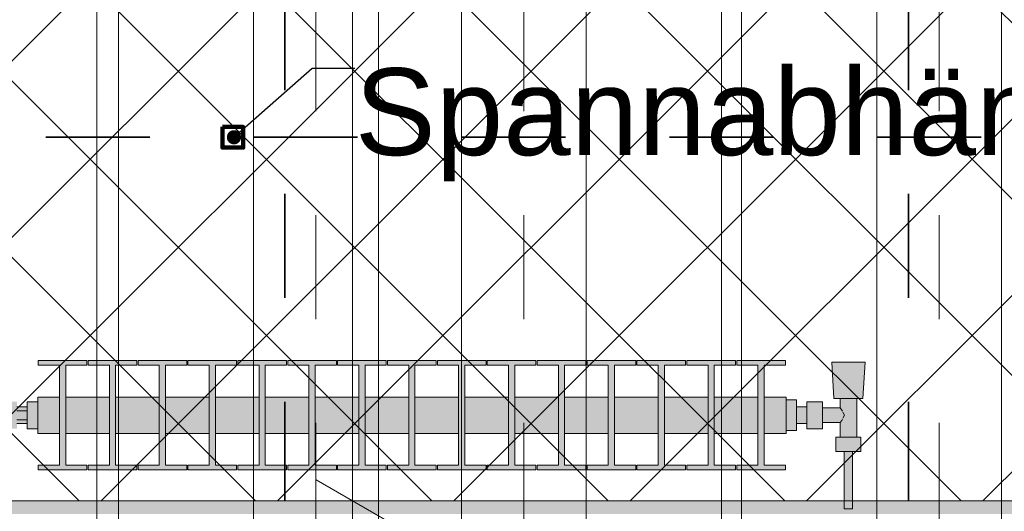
# Model space of a CAD drawing. Header units: metres. Extents: x -3.6 to 84.5, y -11 to 16.8.
# Tile 215 of 256: x 44.565 to 45.512, y 3.225 to 3.698. Entities that reach past the tile are written whole.
import ezdxf

# ---------------------------------------------------------------- set-up
doc = ezdxf.new("R2010")
doc.units = ezdxf.units.M
doc.header["$MEASUREMENT"] = 0
for name, pattern in [('Achse', [0.2, 0.1, -0.05, 0, -0.05]), ('Punktlinie weit', [0.06, 0.01, -0.05]), ('STRICHPUNKT', [0.015, 0.0075, -0.00375, 0, -0.00375]), ('Wipeout_Contour', [1, 0, -1])]:
    doc.linetypes.add(name, pattern=pattern)
for name, color, linetype in [('154 - Bemaßung_ Beschriftung.Ausbau - Deckenspiegel', 7, 'Continuous'), ('305 - Elemente.Linie_ Schraffur - Deckenspiegel', 7, 'Continuous'), ('606 - Struktur.Wand Innen Ausbau', 7, 'Continuous'), ('801 - HKLSE.Heizung_ Klima_ Lüftung', 7, 'Continuous'), ('Neubau_154 - Bemaßung_ Beschriftung.Ausbau - Deckenspiegel', 7, 'Continuous'), ('Neubau_651 - Abdeckung.Decke abgehängt_ bekleidet', 7, 'Continuous')]:
    doc.layers.add(name, color=color, linetype=linetype)
doc.styles.add('ERSTELLTER_STIL_2', font='txt')
doc.dimstyles.new('ERSTELLTER_STIL__1', dxfattribs={"dimtxt": 0.1, "dimasz": 0.0532, "dimexe": 0.18, "dimexo": 0.0625, "dimgap": 0, "dimtad": 1, "dimzin": 0, "dimdsep": 46, "dimtxsty": 'ERSTELLTER_STIL_2', "dimblk": 'ARROWHEAD_2', "dimblk1": 'ARROWHEAD_2', "dimblk2": 'ARROWHEAD_2', "dimcen": 0.09, "dimse1": 1, "dimse2": 1, "dimclrd": 7, "dimclre": 7, "dimclrt": 7, "dimazin": 0, "dimtfac": 1, "dimtdec": 4, "dimtmove": 0, "dimatfit": 3, "dimfxl": 1, "dimtolj": 1, "dimtzin": 0, "dimarcsym": 0})
doc.dimstyles.new('ERSTELLTER_STIL__3', dxfattribs={"dimtxt": 0.1, "dimasz": 0.0532, "dimexe": 0.18, "dimexo": 0.0625, "dimgap": 0, "dimtad": 1, "dimtih": 1, "dimtoh": 1, "dimzin": 0, "dimdsep": 46, "dimtxsty": 'ERSTELLTER_STIL_2', "dimblk": 'ARROWHEAD_2', "dimblk1": 'ARROWHEAD_2', "dimblk2": 'ARROWHEAD_2', "dimcen": 0.09, "dimse1": 1, "dimse2": 1, "dimclrd": 7, "dimclre": 7, "dimclrt": 7, "dimazin": 0, "dimtfac": 1, "dimtdec": 4, "dimtmove": 0, "dimatfit": 3, "dimfxl": 1, "dimtolj": 1, "dimtzin": 0, "dimarcsym": 0})
doc.dimstyles.new('ERSTELLTER_STIL__5', dxfattribs={"dimtxt": 0.18, "dimasz": 0.02736, "dimexe": 0.18, "dimexo": 0.0625, "dimgap": 0, "dimtad": 0, "dimtih": 1, "dimtoh": 1, "dimdec": 4, "dimzin": 0, "dimdsep": 46, "dimcen": 0.09, "dimadec": 0, "dimazin": 0, "dimtfac": 1, "dimtdec": 4, "dimtmove": 0, "dimatfit": 3, "dimldrblk": 'ARROWHEAD_11', "dimfxl": 1, "dimtolj": 1, "dimtzin": 0, "dimarcsym": 0})

# ---------------------------------------------------------------- blocks, each defined once
blk = doc.blocks.new('*D195')
at = {"layer": '154 - Bemaßung_ Beschriftung.Ausbau - Deckenspiegel', "color": 7, "linetype": 'Continuous', "lineweight": 5}
for p, q in [((44.38999, 2.9325), (44.38999, 3.0375)), ((44.81999, 2.9325), (44.81999, 3.0375)), ((44.4102, 3.02), (44.36978, 2.95)), ((44.8402, 3.02), (44.79978, 2.95)), ((44.35576, 2.985), (44.38999, 2.985)), ((44.38999, 2.985), (44.81999, 2.985))]:
    blk.add_line(p, q, dxfattribs=at)
at = {"color": 254, "linetype": 'Wipeout_Contour', "lineweight": 0, "ltscale": 178.848845}
blk.add_wipeout([(44.51035, 2.98625), (44.69963, 2.98625), (44.69963, 3.12375), (44.51035, 3.12375)], dxfattribs=at).dxf.layer = '154 - Bemaßung_ Beschriftung.Ausbau - Deckenspiegel'
at = {"layer": '154 - Bemaßung_ Beschriftung.Ausbau - Deckenspiegel', "color": 7, "lineweight": 5, "insert": (44.5291, 3.005), "char_height": 0.1, "attachment_point": 7, "style": 'ERSTELLTER_STIL_2'}
blk.add_mtext('\\A1;{\\pql;\\fArial|b0|i0|c0|p38;43}', dxfattribs=at)
blk = doc.blocks.new('ARROWHEAD_2')
at = {"color": 0, "linetype": 'Continuous', "lineweight": 0}
for p, q in [((-0.378, -0.655), (0.378, 0.655)), ((0, 0), (-1, 0))]:
    blk.add_line(p, q, dxfattribs=at)
blk = doc.blocks.new('*D196')
at = {"layer": '154 - Bemaßung_ Beschriftung.Ausbau - Deckenspiegel', "color": 7, "linetype": 'Continuous', "lineweight": 5}
for p, q in [((44.81999, 2.9325), (44.81999, 3.0375)), ((45.41999, 2.9325), (45.41999, 3.0375)), ((44.8402, 3.02), (44.79978, 2.95)), ((45.4402, 3.02), (45.39978, 2.95)), ((44.81999, 2.985), (45.41999, 2.985))]:
    blk.add_line(p, q, dxfattribs=at)
at = {"layer": '154 - Bemaßung_ Beschriftung.Ausbau - Deckenspiegel', "color": 7, "lineweight": 5, "insert": (45.0441, 3.005), "char_height": 0.1, "attachment_point": 7, "style": 'ERSTELLTER_STIL_2'}
blk.add_mtext('\\A1;{\\pql;\\fArial|b0|i0|c0|p38;60}', dxfattribs=at)
blk = doc.blocks.new('*D197')
at = {"layer": '154 - Bemaßung_ Beschriftung.Ausbau - Deckenspiegel', "color": 7, "linetype": 'Continuous', "lineweight": 5}
for p, q in [((45.41999, 2.9325), (45.41999, 3.0375)), ((46.01999, 2.9325), (46.01999, 3.0375)), ((45.4402, 3.02), (45.39978, 2.95)), ((46.0402, 3.02), (45.99978, 2.95)), ((45.41999, 2.985), (46.01999, 2.985))]:
    blk.add_line(p, q, dxfattribs=at)
at = {"layer": '154 - Bemaßung_ Beschriftung.Ausbau - Deckenspiegel', "color": 7, "lineweight": 5, "insert": (45.6441, 3.005), "char_height": 0.1, "attachment_point": 7, "style": 'ERSTELLTER_STIL_2'}
blk.add_mtext('\\A1;{\\pql;\\fArial|b0|i0|c0|p38;60}', dxfattribs=at)
blk = doc.blocks.new('*D311')
at = {"layer": '154 - Bemaßung_ Beschriftung.Ausbau - Deckenspiegel', "color": 7, "linetype": 'Continuous', "lineweight": 5}
for p, q in [((44.38999, 2.7325), (44.38999, 2.8375)), ((44.76999, 2.7325), (44.76999, 2.8375)), ((44.4102, 2.82), (44.36978, 2.75)), ((44.7902, 2.82), (44.74978, 2.75)), ((44.35576, 2.785), (44.38999, 2.785)), ((44.38999, 2.785), (44.76999, 2.785))]:
    blk.add_line(p, q, dxfattribs=at)
at = {"color": 254, "linetype": 'Wipeout_Contour', "lineweight": 0, "ltscale": 178.696208}
blk.add_wipeout([(44.48535, 2.78625), (44.67463, 2.78625), (44.67463, 2.92375), (44.48535, 2.92375)], dxfattribs=at).dxf.layer = '154 - Bemaßung_ Beschriftung.Ausbau - Deckenspiegel'
at = {"layer": '154 - Bemaßung_ Beschriftung.Ausbau - Deckenspiegel', "color": 7, "lineweight": 5, "insert": (44.5041, 2.805), "char_height": 0.1, "attachment_point": 7, "style": 'ERSTELLTER_STIL_2'}
blk.add_mtext('\\A1;{\\pql;\\fArial|b0|i0|c0|p38;38}', dxfattribs=at)
blk = doc.blocks.new('*D312')
at = {"layer": '154 - Bemaßung_ Beschriftung.Ausbau - Deckenspiegel', "color": 7, "linetype": 'Continuous', "lineweight": 5}
for p, q in [((44.76999, 2.7325), (44.76999, 2.8375)), ((45.71999, 2.7325), (45.71999, 2.8375)), ((44.7902, 2.82), (44.74978, 2.75)), ((45.7402, 2.82), (45.69978, 2.75)), ((44.76999, 2.785), (45.71999, 2.785))]:
    blk.add_line(p, q, dxfattribs=at)
at = {"color": 254, "linetype": 'Wipeout_Contour', "lineweight": 0, "ltscale": 181.350693}
blk.add_wipeout([(45.15035, 2.78625), (45.33963, 2.78625), (45.33963, 2.92375), (45.15035, 2.92375)], dxfattribs=at).dxf.layer = '154 - Bemaßung_ Beschriftung.Ausbau - Deckenspiegel'
at = {"layer": '154 - Bemaßung_ Beschriftung.Ausbau - Deckenspiegel', "color": 7, "lineweight": 5, "insert": (45.1691, 2.805), "char_height": 0.1, "attachment_point": 7, "style": 'ERSTELLTER_STIL_2'}
blk.add_mtext('\\A1;{\\pql;\\fArial|b0|i0|c0|p38;95}', dxfattribs=at)
blk = doc.blocks.new('*D322')
at = {"layer": '154 - Bemaßung_ Beschriftung.Ausbau - Deckenspiegel', "color": 7, "linetype": 'Continuous', "lineweight": 5}
for p, q in [((44.38999, 4.2325), (44.38999, 4.3375)), ((45.01999, 4.2325), (45.01999, 4.3375)), ((44.4102, 4.32), (44.36978, 4.25)), ((45.0402, 4.32), (44.99978, 4.25)), ((44.35576, 4.285), (44.38999, 4.285)), ((44.38999, 4.285), (45.01999, 4.285))]:
    blk.add_line(p, q, dxfattribs=at)
at = {"layer": '154 - Bemaßung_ Beschriftung.Ausbau - Deckenspiegel', "color": 7, "lineweight": 5, "insert": (44.6291, 4.305), "char_height": 0.1, "attachment_point": 7, "style": 'ERSTELLTER_STIL_2'}
blk.add_mtext('\\A1;{\\pql;\\fArial|b0|i0|c0|p38;63}', dxfattribs=at)
blk = doc.blocks.new('ARROWHEAD_11')
at = {"color": 0, "linetype": 'Continuous', "lineweight": 0}
blk.add_line((0, 0), (-1, 0), dxfattribs=at)
at = {"color": 0, "linetype": 'Continuous', "lineweight": 0, "const_width": 0.25, "flags": 128}
blk.add_lwpolyline([(-0.125, 0, 1), (0.125, 0, 1)], format="xyb", close=True, dxfattribs=at)
blk = doc.blocks.new('*D348')
at = {"layer": '154 - Bemaßung_ Beschriftung.Ausbau - Deckenspiegel', "color": 7, "linetype": 'Continuous', "lineweight": 5}
for p, q in [((44.88506, 4.485), (44.88506, 4.51923)), ((44.92006, 4.46479), (44.85006, 4.50521)), ((44.93756, 4.485), (44.83256, 4.485)), ((44.88506, 3.235), (44.88506, 4.485)), ((44.85006, 3.25521), (44.92006, 3.21479)), ((44.93756, 3.235), (44.83256, 3.235)), ((44.88506, 3.20077), (44.88506, 3.235))]:
    blk.add_line(p, q, dxfattribs=at)
at = {"layer": '154 - Bemaßung_ Beschriftung.Ausbau - Deckenspiegel', "color": 7, "lineweight": 5, "insert": (44.86506, 3.72697), "char_height": 0.1, "attachment_point": 7, "rotation": 90, "style": 'ERSTELLTER_STIL_2'}
blk.add_mtext('\\A1;{\\pql;\\fArial|b0|i0|c0|p38;1,25}', dxfattribs=at)

msp = doc.modelspace()

# ---------------------------------------------------------------- hatches: boundary and pattern name
at = {"layer": '606 - Struktur.Wand Innen Ausbau', "linetype": 'Continuous', "lineweight": 0, "true_color": 0x000000}
h = msp.add_hatch(dxfattribs=at)
h.set_pattern_fill('Gips_0001', color=18, style=0, pattern_type=2)
h.set_pattern_definition([(45, (0, 0), (-0.01767767, 0.01767767), [0, -0.025])])
h.paths.add_polyline_path([(44.55249, 3.2225), (47.28999, 3.2225), (47.28999, 3.235), (44.55249, 3.235)])
at = {"layer": '801 - HKLSE.Heizung_ Klima_ Lüftung', "linetype": 'Continuous', "lineweight": 0, "true_color": 0x3a3a3a}
for points in [[(45.30224, 3.3), (45.30224, 3.335), (45.28124, 3.335), (45.28124, 3.36563), (45.30164, 3.36563), (45.30164, 3.37), (45.25484, 3.37), (45.25484, 3.36563), (45.27524, 3.36563), (45.27524, 3.335), (45.23324, 3.335), (45.23324, 3.36563), (45.25364, 3.36563), (45.25364, 3.37), (45.20684, 3.37), (45.20684, 3.36563), (45.22724, 3.36563), (45.22724, 3.335), (45.18524, 3.335), (45.18524, 3.36563), (45.20564, 3.36563), (45.20564, 3.37), (45.15884, 3.37), (45.15884, 3.36563), (45.17924, 3.36563), (45.17924, 3.335), (45.13724, 3.335), (45.13724, 3.36563), (45.15764, 3.36563), (45.15764, 3.37), (45.11084, 3.37), (45.11084, 3.36563), (45.13124, 3.36563), (45.13124, 3.335), (45.08924, 3.335), (45.08924, 3.36563), (45.10964, 3.36563), (45.10964, 3.37), (45.06284, 3.37), (45.06284, 3.36563), (45.08324, 3.36563), (45.08324, 3.335), (45.04124, 3.335), (45.04124, 3.36563), (45.06164, 3.36563), (45.06164, 3.37), (45.01484, 3.37), (45.01484, 3.36563), (45.03524, 3.36563), (45.03524, 3.335), (44.99324, 3.335), (44.99324, 3.36563), (45.01364, 3.36563), (45.01364, 3.37), (44.96684, 3.37), (44.96684, 3.36563), (44.98724, 3.36563), (44.98724, 3.335), (44.94524, 3.335), (44.94524, 3.36563), (44.96564, 3.36563), (44.96564, 3.37), (44.91884, 3.37), (44.91884, 3.36563), (44.93924, 3.36563), (44.93924, 3.335), (44.89724, 3.335), (44.89724, 3.36563), (44.91764, 3.36563), (44.91764, 3.37), (44.87084, 3.37), (44.87084, 3.36563), (44.89124, 3.36563), (44.89124, 3.335), (44.84924, 3.335), (44.84924, 3.36563), (44.86964, 3.36563), (44.86964, 3.37), (44.82284, 3.37), (44.82284, 3.36563), (44.84324, 3.36563), (44.84324, 3.335), (44.80124, 3.335), (44.80124, 3.36563), (44.82164, 3.36563), (44.82164, 3.37), (44.77484, 3.37), (44.77484, 3.36563), (44.79524, 3.36563), (44.79524, 3.335), (44.75324, 3.335), (44.75324, 3.36563), (44.77364, 3.36563), (44.77364, 3.37), (44.72684, 3.37), (44.72684, 3.36563), (44.74724, 3.36563), (44.74724, 3.335), (44.70524, 3.335), (44.70524, 3.36563), (44.72564, 3.36563), (44.72564, 3.37), (44.67884, 3.37), (44.67884, 3.36563), (44.69924, 3.36563), (44.69924, 3.335), (44.65724, 3.335), (44.65724, 3.36563), (44.67764, 3.36563), (44.67764, 3.37), (44.63084, 3.37), (44.63084, 3.36563), (44.65124, 3.36563), (44.65124, 3.335), (44.60924, 3.335), (44.60924, 3.36563), (44.62964, 3.36563), (44.62964, 3.37), (44.58284, 3.37), (44.58284, 3.36563), (44.60324, 3.36563), (44.60324, 3.335), (44.58224, 3.335), (44.58224, 3.3), (44.60324, 3.3), (44.60324, 3.26938), (44.58284, 3.26938), (44.58284, 3.265), (44.62964, 3.265), (44.62964, 3.26938), (44.60924, 3.26938), (44.60924, 3.3), (44.65124, 3.3), (44.65124, 3.26938), (44.63084, 3.26938), (44.63084, 3.265), (44.67764, 3.265), (44.67764, 3.26938), (44.65724, 3.26938), (44.65724, 3.3), (44.69924, 3.3), (44.69924, 3.26938), (44.67884, 3.26938), (44.67884, 3.265), (44.72564, 3.265), (44.72564, 3.26938), (44.70524, 3.26938), (44.70524, 3.3), (44.74724, 3.3), (44.74724, 3.26938), (44.72684, 3.26938), (44.72684, 3.265), (44.77364, 3.265), (44.77364, 3.26938), (44.75324, 3.26938), (44.75324, 3.3), (44.79524, 3.3), (44.79524, 3.26938), (44.77484, 3.26938), (44.77484, 3.265), (44.82164, 3.265), (44.82164, 3.26938), (44.80124, 3.26938), (44.80124, 3.3), (44.84324, 3.3), (44.84324, 3.26938), (44.82284, 3.26938), (44.82284, 3.265), (44.86964, 3.265), (44.86964, 3.26938), (44.84924, 3.26938), (44.84924, 3.3), (44.89124, 3.3), (44.89124, 3.26938), (44.87084, 3.26938), (44.87084, 3.265), (44.91764, 3.265), (44.91764, 3.26938), (44.89724, 3.26938), (44.89724, 3.3), (44.93924, 3.3), (44.93924, 3.26938), (44.91884, 3.26938), (44.91884, 3.265), (44.96564, 3.265), (44.96564, 3.26938), (44.94524, 3.26938), (44.94524, 3.3), (44.98724, 3.3), (44.98724, 3.26938), (44.96684, 3.26938), (44.96684, 3.265), (45.01364, 3.265), (45.01364, 3.26938), (44.99324, 3.26938), (44.99324, 3.3), (45.03524, 3.3), (45.03524, 3.26938), (45.01484, 3.26938), (45.01484, 3.265), (45.06164, 3.265), (45.06164, 3.26938), (45.04124, 3.26938), (45.04124, 3.3), (45.08324, 3.3), (45.08324, 3.26938), (45.06284, 3.26938), (45.06284, 3.265), (45.10964, 3.265), (45.10964, 3.26938), (45.08924, 3.26938), (45.08924, 3.3), (45.13124, 3.3), (45.13124, 3.26938), (45.11084, 3.26938), (45.11084, 3.265), (45.15764, 3.265), (45.15764, 3.26938), (45.13724, 3.26938), (45.13724, 3.3), (45.17924, 3.3), (45.17924, 3.26938), (45.15884, 3.26938), (45.15884, 3.265), (45.20564, 3.265), (45.20564, 3.26938), (45.18524, 3.26938), (45.18524, 3.3), (45.22724, 3.3), (45.22724, 3.26938), (45.20684, 3.26938), (45.20684, 3.265), (45.25364, 3.265), (45.25364, 3.26938), (45.23324, 3.26938), (45.23324, 3.3), (45.27524, 3.3), (45.27524, 3.26938), (45.25484, 3.26938), (45.25484, 3.265), (45.30164, 3.265), (45.30164, 3.26938), (45.28124, 3.26938), (45.28124, 3.3)], [(45.30224, 3.33222), (45.30224, 3.30278), (45.31224, 3.30278), (45.31224, 3.3095), (45.32224, 3.3095), (45.32224, 3.3045), (45.33724, 3.3045), (45.33724, 3.3105), (45.35424, 3.3105), (45.35424, 3.2965), (45.35024, 3.2965), (45.35024, 3.2825), (45.35824, 3.2825), (45.35824, 3.2275), (45.36624, 3.2275), (45.36624, 3.2825), (45.37424, 3.2825), (45.37424, 3.2965), (45.37024, 3.2965), (45.37024, 3.3335), (45.37624, 3.3335), (45.37824, 3.3685), (45.34624, 3.3685), (45.34824, 3.3335), (45.35424, 3.3335), (45.35424, 3.3245), (45.33724, 3.3245), (45.33724, 3.3305), (45.32224, 3.3305), (45.32224, 3.3255), (45.31224, 3.3255), (45.31224, 3.33222)], [(44.58224, 3.33049), (44.57224, 3.33049), (44.57224, 3.3255), (44.56224, 3.3255), (44.56224, 3.3305), (44.54724, 3.3305), (44.54724, 3.3245), (44.53024, 3.3245), (44.53024, 3.3335), (44.53424, 3.3335), (44.52724, 3.3535), (44.51724, 3.3535), (44.51024, 3.3335), (44.51424, 3.3335), (44.51424, 3.2965), (44.51024, 3.2965), (44.51024, 3.2825), (44.51824, 3.2825), (44.51824, 3.2275), (44.52624, 3.2275), (44.52624, 3.2825), (44.53424, 3.2825), (44.53424, 3.2965), (44.53024, 3.2965), (44.53024, 3.3105), (44.54724, 3.3105), (44.54724, 3.3045), (44.56224, 3.3045), (44.56224, 3.3095), (44.57224, 3.3095), (44.57224, 3.30451), (44.58224, 3.30451)]]:
    msp.add_hatch(color=250, dxfattribs=at).paths.add_polyline_path(points)
at = {"layer": 'Neubau_651 - Abdeckung.Decke abgehängt_ bekleidet', "linetype": 'Continuous', "lineweight": 13, "true_color": 0xffbfbf}
h = msp.add_hatch(dxfattribs=at)
h.set_pattern_fill('Raster_20x20_Diagonal_0001', color=254, style=0, pattern_type=2)
h.set_pattern_definition([(45, (0, 0), (-0.0848528, 0.0848528), []), (135, (0, 0), (0.0848528, 0.0848528), [])])
h.paths.add_polyline_path([(44.38999, 3.235), (47.04499, 3.235), (47.04499, 4.89), (46.61999, 4.89), (46.61999, 5.13048), (44.38999, 5.13048)])

# ---------------------------------------------------------------- linework, layer by layer
at = {"layer": '606 - Struktur.Wand Innen Ausbau', "color": 7, "linetype": 'Continuous', "lineweight": 5, "flags": 128}
msp.add_lwpolyline([(47.04499, 3.235), (44.55249, 3.235)], dxfattribs=at)
at = {"layer": '801 - HKLSE.Heizung_ Klima_ Lüftung', "color": 7, "linetype": 'Continuous', "lineweight": 5, "true_color": 0xebebeb}
for p, q in [((44.62964, 3.37), (44.58284, 3.37)), ((44.62964, 3.37), (44.58284, 3.37)), ((44.58284, 3.37), (44.58284, 3.36563)), ((44.58284, 3.36563), (44.60324, 3.36563)), ((44.60324, 3.36563), (44.60324, 3.26938)), ((44.60924, 3.26938), (44.60924, 3.36563)), ((44.60924, 3.36563), (44.62964, 3.36563)), ((44.62964, 3.36563), (44.62964, 3.37)), ((44.62964, 3.36563), (44.62964, 3.37)), ((44.67764, 3.37), (44.63084, 3.37)), ((44.63084, 3.37), (44.63084, 3.36563)), ((44.67764, 3.37), (44.63084, 3.37)), ((44.63084, 3.37), (44.63084, 3.36563)), ((44.63084, 3.36563), (44.65124, 3.36563)), ((44.65124, 3.36563), (44.65124, 3.26938)), ((44.65724, 3.26938), (44.65724, 3.36563)), ((44.65724, 3.36563), (44.67764, 3.36563)), ((44.67764, 3.36563), (44.67764, 3.37)), ((44.67764, 3.36563), (44.67764, 3.37)), ((44.72564, 3.37), (44.67884, 3.37)), ((44.72564, 3.37), (44.67884, 3.37)), ((44.67884, 3.37), (44.67884, 3.36563)), ((44.67884, 3.36563), (44.69924, 3.36563)), ((44.69924, 3.36563), (44.69924, 3.26938)), ((44.70524, 3.26938), (44.70524, 3.36563)), ((44.70524, 3.36563), (44.72564, 3.36563)), ((44.72564, 3.36563), (44.72564, 3.37)), ((44.72564, 3.36563), (44.72564, 3.37)), ((44.77364, 3.37), (44.72684, 3.37)), ((44.72684, 3.37), (44.72684, 3.36563)), ((44.77364, 3.37), (44.72684, 3.37)), ((44.72684, 3.37), (44.72684, 3.36563)), ((44.72684, 3.36563), (44.74724, 3.36563)), ((44.74724, 3.36563), (44.74724, 3.26938)), ((44.75324, 3.26938), (44.75324, 3.36563)), ((44.75324, 3.36563), (44.77364, 3.36563)), ((44.77364, 3.36563), (44.77364, 3.37)), ((44.82164, 3.37), (44.77484, 3.37)), ((44.82164, 3.37), (44.77484, 3.37)), ((44.77484, 3.37), (44.77484, 3.36563)), ((44.77484, 3.36563), (44.79524, 3.36563)), ((44.79524, 3.36563), (44.79524, 3.26938)), ((44.80124, 3.26938), (44.80124, 3.36563)), ((44.80124, 3.36563), (44.82164, 3.36563)), ((44.82164, 3.36563), (44.82164, 3.37)), ((44.86964, 3.37), (44.82284, 3.37)), ((44.86964, 3.37), (44.82284, 3.37)), ((44.82284, 3.37), (44.82284, 3.36563)), ((44.82284, 3.36563), (44.84324, 3.36563)), ((44.84324, 3.36563), (44.84324, 3.26938)), ((44.84924, 3.26938), (44.84924, 3.36563)), ((44.84924, 3.36563), (44.86964, 3.36563)), ((44.86964, 3.36563), (44.86964, 3.37)), ((44.86964, 3.36563), (44.86964, 3.37)), ((44.91764, 3.37), (44.87084, 3.37)), ((44.87084, 3.37), (44.87084, 3.36563)), ((44.91764, 3.37), (44.87084, 3.37)), ((44.87084, 3.37), (44.87084, 3.36563)), ((44.87084, 3.36563), (44.89124, 3.36563)), ((44.89124, 3.36563), (44.89124, 3.26938)), ((44.89724, 3.26938), (44.89724, 3.36563)), ((44.89724, 3.36563), (44.91764, 3.36563)), ((44.91764, 3.36563), (44.91764, 3.37)), ((44.96564, 3.37), (44.91884, 3.37)), ((44.91884, 3.37), (44.91884, 3.36563)), ((44.96564, 3.37), (44.91884, 3.37)), ((44.91884, 3.37), (44.91884, 3.36563)), ((44.91884, 3.36563), (44.93924, 3.36563)), ((44.93924, 3.36563), (44.93924, 3.26938)), ((44.94524, 3.26938), (44.94524, 3.36563)), ((44.94524, 3.36563), (44.96564, 3.36563)), ((44.96564, 3.36563), (44.96564, 3.37)), ((45.01364, 3.37), (44.96684, 3.37)), ((45.01364, 3.37), (44.96684, 3.37)), ((44.96684, 3.37), (44.96684, 3.36563)), ((44.96684, 3.36563), (44.98724, 3.36563)), ((44.98724, 3.36563), (44.98724, 3.26938)), ((44.99324, 3.26938), (44.99324, 3.36563)), ((44.99324, 3.36563), (45.01364, 3.36563)), ((45.01364, 3.36563), (45.01364, 3.37)), ((45.01364, 3.36563), (45.01364, 3.37)), ((45.06164, 3.37), (45.01484, 3.37)), ((45.06164, 3.37), (45.01484, 3.37)), ((45.01484, 3.37), (45.01484, 3.36563)), ((45.01484, 3.36563), (45.03524, 3.36563)), ((45.03524, 3.36563), (45.03524, 3.26938)), ((45.04124, 3.26938), (45.04124, 3.36563)), ((45.04124, 3.36563), (45.06164, 3.36563)), ((45.06164, 3.36563), (45.06164, 3.37)), ((45.10964, 3.37), (45.06284, 3.37)), ((45.06284, 3.37), (45.06284, 3.36563)), ((45.10964, 3.37), (45.06284, 3.37)), ((45.06284, 3.37), (45.06284, 3.36563)), ((45.06284, 3.36563), (45.08324, 3.36563)), ((45.08324, 3.36563), (45.08324, 3.26938)), ((45.08924, 3.26938), (45.08924, 3.36563)), ((45.08924, 3.36563), (45.10964, 3.36563)), ((45.10964, 3.36563), (45.10964, 3.37)), ((45.10964, 3.36563), (45.10964, 3.37)), ((45.15764, 3.37), (45.11084, 3.37)), ((45.15764, 3.37), (45.11084, 3.37)), ((45.11084, 3.37), (45.11084, 3.36563)), ((45.11084, 3.36563), (45.13124, 3.36563)), ((45.13124, 3.36563), (45.13124, 3.26938)), ((45.13724, 3.26938), (45.13724, 3.36563)), ((45.13724, 3.36563), (45.15764, 3.36563)), ((45.15764, 3.36563), (45.15764, 3.37)), ((45.20564, 3.37), (45.15884, 3.37)), ((45.15884, 3.37), (45.15884, 3.36563)), ((45.20564, 3.37), (45.15884, 3.37)), ((45.15884, 3.37), (45.15884, 3.36563)), ((45.15884, 3.36563), (45.17924, 3.36563)), ((45.17924, 3.36563), (45.17924, 3.26938)), ((45.18524, 3.26938), (45.18524, 3.36563)), ((45.18524, 3.36563), (45.20564, 3.36563)), ((45.20564, 3.36563), (45.20564, 3.37)), ((45.25364, 3.37), (45.20684, 3.37)), ((45.20684, 3.37), (45.20684, 3.36563)), ((45.25364, 3.37), (45.20684, 3.37)), ((45.20684, 3.37), (45.20684, 3.36563)), ((45.20684, 3.36563), (45.22724, 3.36563)), ((45.22724, 3.36563), (45.22724, 3.26938)), ((45.23324, 3.26938), (45.23324, 3.36563)), ((45.23324, 3.36563), (45.25364, 3.36563)), ((45.25364, 3.36563), (45.25364, 3.37)), ((45.25364, 3.36563), (45.25364, 3.37)), ((45.30164, 3.37), (45.25484, 3.37)), ((45.30164, 3.37), (45.25484, 3.37)), ((45.25484, 3.37), (45.25484, 3.36563)), ((45.25484, 3.36563), (45.27524, 3.36563)), ((45.27524, 3.36563), (45.27524, 3.26938)), ((45.28124, 3.26938), (45.28124, 3.36563)), ((45.28124, 3.36563), (45.30164, 3.36563)), ((45.30164, 3.36563), (45.30164, 3.37)), ((45.30164, 3.36563), (45.30164, 3.37)), ((45.35093, 3.3685), (45.34624, 3.3685)), ((45.34624, 3.3685), (45.35093, 3.3685)), ((45.34824, 3.3335), (45.34624, 3.3685)), ((45.35093, 3.3685), (45.36224, 3.3685)), ((45.36224, 3.3685), (45.35093, 3.3685)), ((45.36224, 3.3685), (45.37356, 3.3685)), ((45.37356, 3.3685), (45.36224, 3.3685)), ((45.37356, 3.3685), (45.37824, 3.3685)), ((45.37824, 3.3685), (45.37356, 3.3685)), ((45.37624, 3.3335), (45.37824, 3.3685)), ((44.58224, 3.32987), (44.58224, 3.335)), ((44.60324, 3.335), (44.58224, 3.335)), ((44.65124, 3.335), (44.60924, 3.335)), ((44.69924, 3.335), (44.65724, 3.335)), ((44.74724, 3.335), (44.70524, 3.335)), ((44.79524, 3.335), (44.75324, 3.335)), ((44.84324, 3.335), (44.80124, 3.335)), ((44.89124, 3.335), (44.84924, 3.335)), ((44.93924, 3.335), (44.89724, 3.335)), ((44.98724, 3.335), (44.94524, 3.335)), ((45.03524, 3.335), (44.99324, 3.335)), ((45.08324, 3.335), (45.04124, 3.335)), ((45.13124, 3.335), (45.08924, 3.335)), ((45.17924, 3.335), (45.13724, 3.335)), ((45.22724, 3.335), (45.18524, 3.335)), ((45.27524, 3.335), (45.23324, 3.335)), ((45.30224, 3.335), (45.28124, 3.335)), ((45.30224, 3.32987), (45.30224, 3.335)), ((44.56224, 3.3255), (44.57224, 3.3255)), ((44.58224, 3.33049), (44.57224, 3.33049)), ((44.58224, 3.33049), (44.57224, 3.33049)), ((44.57224, 3.3175), (44.57224, 3.33049)), ((44.58224, 3.33049), (44.57224, 3.33049)), ((44.58224, 3.33049), (44.57224, 3.33049)), ((44.58224, 3.3175), (44.58224, 3.32987)), ((45.31224, 3.33222), (45.30224, 3.33222)), ((45.31224, 3.33222), (45.30224, 3.33222)), ((45.31224, 3.33222), (45.30224, 3.33222)), ((45.31224, 3.33222), (45.30224, 3.33222)), ((45.30224, 3.3175), (45.30224, 3.32987)), ((45.31224, 3.3175), (45.31224, 3.33222)), ((45.31224, 3.3175), (45.31224, 3.33222)), ((45.31224, 3.32316), (45.31224, 3.3255)), ((45.32224, 3.3255), (45.31224, 3.3255)), ((45.32224, 3.324), (45.32224, 3.3305)), ((45.33724, 3.3305), (45.32224, 3.3305)), ((45.33724, 3.324), (45.33724, 3.3305)), ((45.34824, 3.3335), (45.35234, 3.3335)), ((45.35234, 3.3335), (45.36224, 3.3335)), ((45.35424, 3.3245), (45.35424, 3.3335)), ((45.36224, 3.3335), (45.37214, 3.3335)), ((45.37024, 3.2965), (45.37024, 3.3335)), ((45.37214, 3.3335), (45.37624, 3.3335)), ((44.57224, 3.32183), (44.56224, 3.32183)), ((44.57224, 3.30451), (44.57224, 3.3175)), ((44.58224, 3.30513), (44.58224, 3.3175)), ((45.30224, 3.30513), (45.30224, 3.3175)), ((45.31224, 3.3175), (45.31224, 3.32316)), ((45.31224, 3.30278), (45.31224, 3.3175)), ((45.31224, 3.30278), (45.31224, 3.3175)), ((45.31224, 3.31184), (45.31224, 3.3175)), ((45.32224, 3.311), (45.32224, 3.324)), ((45.35424, 3.3245), (45.33724, 3.3245)), ((45.33724, 3.311), (45.33724, 3.324)), ((45.35596, 3.32245), (45.35424, 3.3245)), ((45.35648, 3.32139), (45.35596, 3.32245)), ((45.35837, 3.3175), (45.35698, 3.32035)), ((45.35698, 3.31465), (45.35837, 3.3175)), ((44.57224, 3.31317), (44.56224, 3.31317)), ((44.56224, 3.3095), (44.57224, 3.3095)), ((45.31224, 3.3095), (45.31224, 3.31184)), ((45.32224, 3.3095), (45.31224, 3.3095)), ((45.32224, 3.3045), (45.32224, 3.311)), ((45.33724, 3.3045), (45.33724, 3.311)), ((45.35424, 3.3105), (45.33724, 3.3105)), ((45.35424, 3.3105), (45.35596, 3.31255)), ((45.35424, 3.2965), (45.35424, 3.3105)), ((45.35596, 3.31255), (45.35648, 3.31361)), ((44.58224, 3.30451), (44.57224, 3.30451)), ((44.58224, 3.3), (44.58224, 3.30513)), ((44.60324, 3.3), (44.58224, 3.3)), ((44.65124, 3.3), (44.60924, 3.3)), ((44.69924, 3.3), (44.65724, 3.3)), ((44.74724, 3.3), (44.70524, 3.3)), ((44.79524, 3.3), (44.75324, 3.3)), ((44.84324, 3.3), (44.80124, 3.3)), ((44.89124, 3.3), (44.84924, 3.3)), ((44.93924, 3.3), (44.89724, 3.3)), ((44.98724, 3.3), (44.94524, 3.3)), ((45.03524, 3.3), (44.99324, 3.3)), ((45.08324, 3.3), (45.04124, 3.3)), ((45.13124, 3.3), (45.08924, 3.3)), ((45.17924, 3.3), (45.13724, 3.3)), ((45.22724, 3.3), (45.18524, 3.3)), ((45.27524, 3.3), (45.23324, 3.3)), ((45.30224, 3.3), (45.28124, 3.3)), ((45.30224, 3.3), (45.30224, 3.30513)), ((45.31224, 3.30278), (45.30224, 3.30278)), ((45.31224, 3.30278), (45.30224, 3.30278)), ((45.33724, 3.3045), (45.32224, 3.3045)), ((45.35024, 3.2965), (45.35624, 3.2965)), ((45.35024, 3.2825), (45.35024, 3.2965)), ((45.35624, 3.2965), (45.36824, 3.2965)), ((45.36824, 3.2965), (45.37424, 3.2965)), ((45.37424, 3.2825), (45.37424, 3.2965)), ((45.35024, 3.2825), (45.35624, 3.2825)), ((45.35624, 3.2825), (45.36824, 3.2825)), ((45.35824, 3.2275), (45.35824, 3.2825)), ((45.35824, 3.2825), (45.35942, 3.2825)), ((45.35942, 3.2825), (45.36224, 3.2825)), ((45.36224, 3.2825), (45.36507, 3.2825)), ((45.36507, 3.2825), (45.36624, 3.2825)), ((45.36624, 3.2275), (45.36624, 3.2825)), ((45.36824, 3.2825), (45.37424, 3.2825)), ((44.60324, 3.26938), (44.58284, 3.26938)), ((44.58284, 3.26938), (44.58284, 3.265)), ((44.62964, 3.26938), (44.60924, 3.26938)), ((44.62964, 3.265), (44.62964, 3.26938)), ((44.62964, 3.265), (44.62964, 3.26938)), ((44.63084, 3.26938), (44.63084, 3.265)), ((44.65124, 3.26938), (44.63084, 3.26938)), ((44.63084, 3.26938), (44.63084, 3.265)), ((44.67764, 3.26938), (44.65724, 3.26938)), ((44.67764, 3.265), (44.67764, 3.26938)), ((44.67764, 3.265), (44.67764, 3.26938)), ((44.69924, 3.26938), (44.67884, 3.26938)), ((44.67884, 3.26938), (44.67884, 3.265)), ((44.72564, 3.26938), (44.70524, 3.26938)), ((44.72564, 3.265), (44.72564, 3.26938)), ((44.72564, 3.265), (44.72564, 3.26938)), ((44.72684, 3.26938), (44.72684, 3.265)), ((44.74724, 3.26938), (44.72684, 3.26938)), ((44.72684, 3.26938), (44.72684, 3.265)), ((44.77364, 3.26938), (44.75324, 3.26938)), ((44.77364, 3.265), (44.77364, 3.26938)), ((44.79524, 3.26938), (44.77484, 3.26938)), ((44.77484, 3.26938), (44.77484, 3.265)), ((44.82164, 3.26938), (44.80124, 3.26938)), ((44.82164, 3.265), (44.82164, 3.26938)), ((44.84324, 3.26938), (44.82284, 3.26938)), ((44.82284, 3.26938), (44.82284, 3.265)), ((44.86964, 3.26938), (44.84924, 3.26938)), ((44.86964, 3.265), (44.86964, 3.26938)), ((44.86964, 3.265), (44.86964, 3.26938)), ((44.87084, 3.26938), (44.87084, 3.265)), ((44.89124, 3.26938), (44.87084, 3.26938)), ((44.87084, 3.26938), (44.87084, 3.265)), ((44.91764, 3.26938), (44.89724, 3.26938)), ((44.91764, 3.265), (44.91764, 3.26938)), ((44.91884, 3.26938), (44.91884, 3.265)), ((44.93924, 3.26938), (44.91884, 3.26938)), ((44.91884, 3.26938), (44.91884, 3.265)), ((44.96564, 3.26938), (44.94524, 3.26938)), ((44.96564, 3.265), (44.96564, 3.26938)), ((44.98724, 3.26938), (44.96684, 3.26938)), ((44.96684, 3.26938), (44.96684, 3.265)), ((45.01364, 3.26938), (44.99324, 3.26938)), ((45.01364, 3.265), (45.01364, 3.26938)), ((45.01364, 3.265), (45.01364, 3.26938)), ((45.03524, 3.26938), (45.01484, 3.26938)), ((45.01484, 3.26938), (45.01484, 3.265)), ((45.06164, 3.26938), (45.04124, 3.26938)), ((45.06164, 3.265), (45.06164, 3.26938)), ((45.06284, 3.26938), (45.06284, 3.265)), ((45.08324, 3.26938), (45.06284, 3.26938)), ((45.06284, 3.26938), (45.06284, 3.265)), ((45.10964, 3.26938), (45.08924, 3.26938)), ((45.10964, 3.265), (45.10964, 3.26938)), ((45.10964, 3.265), (45.10964, 3.26938)), ((45.13124, 3.26938), (45.11084, 3.26938)), ((45.11084, 3.26938), (45.11084, 3.265)), ((45.15764, 3.26938), (45.13724, 3.26938)), ((45.15764, 3.265), (45.15764, 3.26938)), ((45.15884, 3.26938), (45.15884, 3.265)), ((45.17924, 3.26938), (45.15884, 3.26938)), ((45.15884, 3.26938), (45.15884, 3.265)), ((45.20564, 3.26938), (45.18524, 3.26938)), ((45.20564, 3.265), (45.20564, 3.26938)), ((45.20684, 3.26938), (45.20684, 3.265)), ((45.22724, 3.26938), (45.20684, 3.26938)), ((45.20684, 3.26938), (45.20684, 3.265)), ((45.25364, 3.26938), (45.23324, 3.26938)), ((45.25364, 3.265), (45.25364, 3.26938)), ((45.25364, 3.265), (45.25364, 3.26938)), ((45.27524, 3.26938), (45.25484, 3.26938)), ((45.25484, 3.26938), (45.25484, 3.265)), ((45.30164, 3.26938), (45.28124, 3.26938)), ((45.30164, 3.265), (45.30164, 3.26938)), ((45.30164, 3.265), (45.30164, 3.26938)), ((44.58284, 3.265), (44.62964, 3.265)), ((44.63084, 3.265), (44.67764, 3.265)), ((44.67884, 3.265), (44.72564, 3.265)), ((44.72684, 3.265), (44.77364, 3.265)), ((44.77484, 3.265), (44.82164, 3.265)), ((44.82284, 3.265), (44.86964, 3.265)), ((44.87084, 3.265), (44.91764, 3.265)), ((44.91884, 3.265), (44.96564, 3.265)), ((44.96684, 3.265), (45.01364, 3.265)), ((45.01484, 3.265), (45.06164, 3.265)), ((45.06284, 3.265), (45.10964, 3.265)), ((45.11084, 3.265), (45.15764, 3.265)), ((45.15884, 3.265), (45.20564, 3.265)), ((45.20684, 3.265), (45.25364, 3.265)), ((45.25484, 3.265), (45.30164, 3.265)), ((45.35824, 3.2275), (45.35942, 3.2275)), ((45.35942, 3.2275), (45.36224, 3.2275)), ((45.36224, 3.2275), (45.36507, 3.2275)), ((45.36507, 3.2275), (45.36624, 3.2275))]:
    msp.add_line(p, q, dxfattribs=at)
at = {"layer": 'Neubau_651 - Abdeckung.Decke abgehängt_ bekleidet', "color": 1, "linetype": 'Achse', "lineweight": 35}
for p, q in [((44.81999, 5.13048), (44.81999, 3.235)), ((45.41999, 5.13048), (45.41999, 3.235)), ((44.38999, 3.585), (47.04499, 3.585))]:
    msp.add_line(p, q, dxfattribs=at)
at = {"layer": 'Neubau_651 - Abdeckung.Decke abgehängt_ bekleidet', "color": 1, "linetype": 'Punktlinie weit', "lineweight": 13, "flags": 128}
msp.add_lwpolyline([(44.38999, 3.235), (47.04499, 3.235), (47.04499, 4.89), (46.61999, 4.89), (46.61999, 5.13048), (44.38999, 5.13048)], close=True, dxfattribs=at)
at = {"layer": 'Neubau_651 - Abdeckung.Decke abgehängt_ bekleidet', "color": 1, "linetype": 'Continuous', "lineweight": 100, "flags": 128}
msp.add_lwpolyline([(44.75999, 3.595), (44.77999, 3.595), (44.77999, 3.575), (44.75999, 3.575)], close=True, dxfattribs=at)

# ---------------------------------------------------------------- dimensions: what is measured, and where the dimension line sits
at = {"layer": '154 - Bemaßung_ Beschriftung.Ausbau - Deckenspiegel', "color": 7, "linetype": 'Continuous', "lineweight": 5}
dim = msp.add_linear_dim(base=(46.01999, 2.985), p1=(45.41999, 3.235), p2=(46.01999, 3.235), dimstyle='ERSTELLTER_STIL__3', dxfattribs=at)
dim.commit()
dim.dimension.update_dxf_attribs({"geometry": '*D197', "text_midpoint": (45.72034, 3.055), "dimtype": 160})

# ---------------------------------------------------------------- next in the draw order: dimensions: what is measured, and where the dimension line sits
dim = msp.add_linear_dim(base=(44.81999, 2.985), p1=(44.38999, 3.235), p2=(44.81999, 3.235), dimstyle='ERSTELLTER_STIL__3', dxfattribs=at)
dim.commit()
dim.dimension.update_dxf_attribs({"geometry": '*D195', "text_midpoint": (44.60534, 3.055), "dimtype": 160})

# ---------------------------------------------------------------- next in the draw order: dimensions: what is measured, and where the dimension line sits
for base, p1, p2, picture, middle in [((44.76999, 2.785), (44.38999, 3.235), (44.76999, 3.575), '*D311', (44.58034, 2.855)), ((45.41999, 2.985), (44.81999, 3.235), (45.41999, 3.235), '*D196', (45.12034, 3.055))]:
    dim = msp.add_linear_dim(base=base, p1=p1, p2=p2, dimstyle='ERSTELLTER_STIL__3', dxfattribs=at)
    dim.commit()
    dim.dimension.update_dxf_attribs({"geometry": picture, "text_midpoint": middle, "dimtype": 160})

# ---------------------------------------------------------------- next in the draw order: linework, layer by layer
at = {"layer": '305 - Elemente.Linie_ Schraffur - Deckenspiegel', "color": 7, "linetype": 'Continuous', "lineweight": 9, "flags": 128}
msp.add_lwpolyline([(44.059, 5.31), (44.639, 5.31), (44.639, 0.645), (44.059, 0.645)], close=True, dxfattribs=at)

# ---------------------------------------------------------------- next in the draw order: dimensions: what is measured, and where the dimension line sits
at = {"layer": '154 - Bemaßung_ Beschriftung.Ausbau - Deckenspiegel', "color": 7, "linetype": 'Continuous', "lineweight": 5}
dim = msp.add_linear_dim(base=(45.71999, 2.785), p1=(44.76999, 3.575), p2=(45.71999, 3.575), dimstyle='ERSTELLTER_STIL__3', dxfattribs=at)
dim.commit()
dim.dimension.update_dxf_attribs({"geometry": '*D312', "text_midpoint": (45.24534, 2.855), "dimtype": 160})

# ---------------------------------------------------------------- next in the draw order: linework, layer by layer
at = {"layer": '305 - Elemente.Linie_ Schraffur - Deckenspiegel', "color": 7, "linetype": 'STRICHPUNKT', "lineweight": 9}
for p, q in [((44.85, 5.31), (44.85, 0.645)), ((45.05, 5.31), (45.05, 0.645)), ((45.4495, 5.31), (45.4495, 0.645))]:
    msp.add_line(p, q, dxfattribs=at)
at = {"layer": '305 - Elemente.Linie_ Schraffur - Deckenspiegel', "color": 7, "linetype": 'Continuous', "lineweight": 9, "flags": 128}
for points in [[(44.66, 5.31), (45.24, 5.31), (45.24, 0.645), (44.66, 0.645)], [(45.2595, 5.31), (45.8395, 5.31), (45.8395, 0.645), (45.2595, 0.645)]]:
    msp.add_lwpolyline(points, close=True, dxfattribs=at)
at = {"layer": '305 - Elemente.Linie_ Schraffur - Deckenspiegel', "color": 7, "linetype": 'Continuous', "lineweight": 9}
for points in [[(44.79, 0.645), (44.91, 0.645), (44.91, 5.31), (44.79, 5.31)], [(44.99, 0.645), (45.11, 0.645), (45.11, 5.31), (44.99, 5.31)], [(45.3895, 0.645), (45.5095, 0.645), (45.5095, 5.31), (45.3895, 5.31)]]:
    msp.add_lwpolyline(points, close=True, dxfattribs=at)

# ---------------------------------------------------------------- next in the draw order: texts
at = {"layer": 'Neubau_154 - Bemaßung_ Beschriftung.Ausbau - Deckenspiegel', "color": 1, "linetype": 'Continuous', "lineweight": 13, "insert": (44.88728, 3.65144), "char_height": 0.0836353, "attachment_point": 1, "style": 'ERSTELLTER_STIL_2'}
msp.add_mtext('\\A1;{\\pql;\\fArial|b0|i0|c0|p38;Spannabhänger}', dxfattribs=at)

# ---------------------------------------------------------------- next in the draw order: dimensions: what is measured, and where the dimension line sits
at = {"layer": '154 - Bemaßung_ Beschriftung.Ausbau - Deckenspiegel', "color": 7, "linetype": 'Continuous', "lineweight": 5}
dim = msp.add_linear_dim(base=(44.88506, 4.485), p1=(44.38999, 3.235), p2=(45.01999, 4.485), angle=90, dimstyle='ERSTELLTER_STIL__1', dxfattribs=at)
dim.commit()
dim.dimension.update_dxf_attribs({"geometry": '*D348', "text_midpoint": (44.81506, 3.85685), "dimtype": 160, "text_rotation": 90})
dim = msp.add_linear_dim(base=(45.01999, 4.285), p1=(44.38999, 3.235), p2=(45.01999, 4.485), dimstyle='ERSTELLTER_STIL__3', dxfattribs=at)
dim.commit()
dim.dimension.update_dxf_attribs({"geometry": '*D322', "text_midpoint": (44.70534, 4.355), "dimtype": 160})

# ---------------------------------------------------------------- next in the draw order: leaders
at = {"layer": 'Neubau_154 - Bemaßung_ Beschriftung.Ausbau - Deckenspiegel', "color": 1, "linetype": 'Continuous', "lineweight": 13, "annotation_type": 0, "has_hookline": 1, "hookline_direction": 0, "text_width": 0.8269}
msp.add_leader([(44.77106, 3.585), (44.8464, 3.65144), (44.88728, 3.65144)], dimstyle='ERSTELLTER_STIL__5', dxfattribs=at)

doc.saveas('drawing.dxf')
